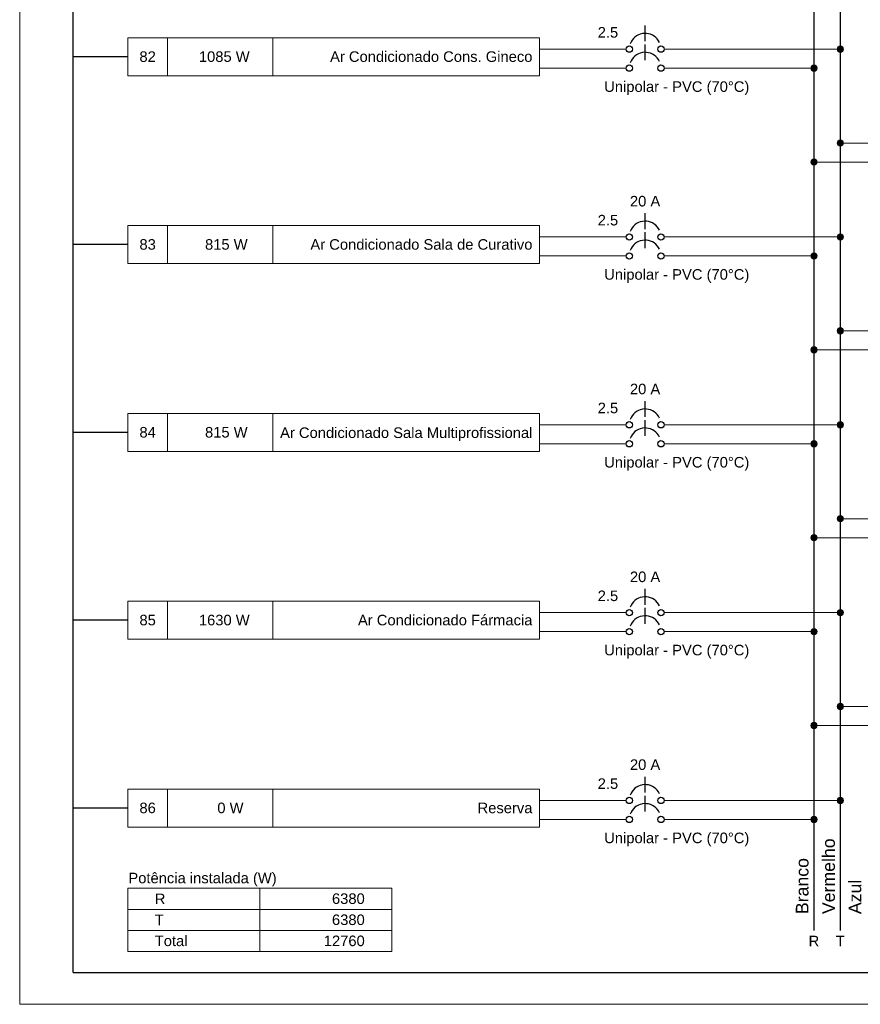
# Model space of a CAD drawing. Extents: x 5066 to 9756, y -2696 to -1109.
# Tile 39 of 208: x 9439 to 9455, y -2650 to -2631. Entities that reach past the tile are written whole.
import ezdxf

# ---------------------------------------------------------------- set-up
doc = ezdxf.new("R2010")
doc.units = 0
doc.header["$MEASUREMENT"] = 0
doc.linetypes.add('NULL', pattern=[0])
doc.layers.add('Carimbo', color=2, linetype='CONTINUOUS')
for name, color, linetype, lineweight in [('DI-Barramento Neutro', 6, 'CONTINUOUS', 30), ('DI-Disjuntor', 3, 'CONTINUOUS', 30), ('DI-Fios', 3, 'CONTINUOUS', 30), ('DI-Linhas do diagrama', 3, 'CONTINUOUS', 20), ('DI-Pontilhado', 3, 'CONTINUOUS', 20), ('DI-Textos do diagrama', 2, 'CONTINUOUS', 20)]:
    doc.layers.add(name, color=color, linetype=linetype, lineweight=lineweight)
doc.styles.add('Arial', font='arial.ttf')

msp = doc.modelspace()

# ---------------------------------------------------------------- hatches: boundary and pattern name
at = {"layer": 'DI-Linhas do diagrama', "linetype": 'Continuous'}
for points in [[(9454.794, -2631.414), (9454.793, -2631.409), (9454.793, -2631.403), (9454.792, -2631.398), (9454.79, -2631.393), (9454.788, -2631.389), (9454.786, -2631.384), (9454.783, -2631.379), (9454.78, -2631.375), (9454.776, -2631.371), (9454.772, -2631.368), (9454.768, -2631.365), (9454.764, -2631.362), (9454.759, -2631.36), (9454.754, -2631.358), (9454.749, -2631.356), (9454.744, -2631.355), (9454.739, -2631.354), (9454.734, -2631.354), (9454.728, -2631.354), (9454.723, -2631.355), (9454.718, -2631.356), (9454.713, -2631.358), (9454.708, -2631.36), (9454.704, -2631.362), (9454.699, -2631.365), (9454.695, -2631.368), (9454.691, -2631.371), (9454.688, -2631.375), (9454.684, -2631.379), (9454.682, -2631.384), (9454.679, -2631.389), (9454.677, -2631.393), (9454.676, -2631.398), (9454.675, -2631.403), (9454.674, -2631.409), (9454.674, -2631.414), (9454.674, -2631.419), (9454.675, -2631.424), (9454.676, -2631.429), (9454.677, -2631.434), (9454.679, -2631.439), (9454.682, -2631.444), (9454.684, -2631.448), (9454.688, -2631.452), (9454.691, -2631.456), (9454.695, -2631.46), (9454.699, -2631.463), (9454.704, -2631.466), (9454.708, -2631.468), (9454.713, -2631.47), (9454.718, -2631.472), (9454.723, -2631.473), (9454.728, -2631.474), (9454.734, -2631.474), (9454.739, -2631.474), (9454.744, -2631.473), (9454.749, -2631.472), (9454.754, -2631.47), (9454.759, -2631.468), (9454.764, -2631.466), (9454.768, -2631.463), (9454.772, -2631.46), (9454.776, -2631.456), (9454.78, -2631.452), (9454.783, -2631.448), (9454.786, -2631.444), (9454.788, -2631.439), (9454.79, -2631.434), (9454.792, -2631.429), (9454.793, -2631.424), (9454.793, -2631.419)], [(9454.294, -2631.774), (9454.293, -2631.769), (9454.293, -2631.763), (9454.292, -2631.758), (9454.29, -2631.753), (9454.288, -2631.749), (9454.286, -2631.744), (9454.283, -2631.739), (9454.28, -2631.735), (9454.276, -2631.731), (9454.272, -2631.728), (9454.268, -2631.725), (9454.264, -2631.722), (9454.259, -2631.72), (9454.254, -2631.718), (9454.249, -2631.716), (9454.244, -2631.715), (9454.239, -2631.714), (9454.234, -2631.714), (9454.228, -2631.714), (9454.223, -2631.715), (9454.218, -2631.716), (9454.213, -2631.718), (9454.208, -2631.72), (9454.204, -2631.722), (9454.199, -2631.725), (9454.195, -2631.728), (9454.191, -2631.731), (9454.188, -2631.735), (9454.184, -2631.739), (9454.182, -2631.744), (9454.179, -2631.749), (9454.177, -2631.753), (9454.176, -2631.758), (9454.175, -2631.763), (9454.174, -2631.769), (9454.174, -2631.774), (9454.174, -2631.779), (9454.175, -2631.784), (9454.176, -2631.789), (9454.177, -2631.794), (9454.179, -2631.799), (9454.182, -2631.804), (9454.184, -2631.808), (9454.188, -2631.812), (9454.191, -2631.816), (9454.195, -2631.82), (9454.199, -2631.823), (9454.204, -2631.826), (9454.208, -2631.828), (9454.213, -2631.83), (9454.218, -2631.832), (9454.223, -2631.833), (9454.228, -2631.834), (9454.234, -2631.834), (9454.239, -2631.834), (9454.244, -2631.833), (9454.249, -2631.832), (9454.254, -2631.83), (9454.259, -2631.828), (9454.264, -2631.826), (9454.268, -2631.823), (9454.272, -2631.82), (9454.276, -2631.816), (9454.28, -2631.812), (9454.283, -2631.808), (9454.286, -2631.804), (9454.288, -2631.799), (9454.29, -2631.794), (9454.292, -2631.789), (9454.293, -2631.784), (9454.293, -2631.779)], [(9454.794, -2633.194), (9454.793, -2633.189), (9454.793, -2633.183), (9454.792, -2633.178), (9454.79, -2633.173), (9454.788, -2633.169), (9454.786, -2633.164), (9454.783, -2633.159), (9454.78, -2633.155), (9454.776, -2633.151), (9454.772, -2633.148), (9454.768, -2633.145), (9454.764, -2633.142), (9454.759, -2633.14), (9454.754, -2633.138), (9454.749, -2633.136), (9454.744, -2633.135), (9454.739, -2633.134), (9454.734, -2633.134), (9454.728, -2633.134), (9454.723, -2633.135), (9454.718, -2633.136), (9454.713, -2633.138), (9454.708, -2633.14), (9454.704, -2633.142), (9454.699, -2633.145), (9454.695, -2633.148), (9454.691, -2633.151), (9454.688, -2633.155), (9454.684, -2633.159), (9454.682, -2633.164), (9454.679, -2633.169), (9454.677, -2633.173), (9454.676, -2633.178), (9454.675, -2633.183), (9454.674, -2633.189), (9454.674, -2633.194), (9454.674, -2633.199), (9454.675, -2633.204), (9454.676, -2633.209), (9454.677, -2633.214), (9454.679, -2633.219), (9454.682, -2633.224), (9454.684, -2633.228), (9454.688, -2633.232), (9454.691, -2633.236), (9454.695, -2633.24), (9454.699, -2633.243), (9454.704, -2633.246), (9454.708, -2633.248), (9454.713, -2633.25), (9454.718, -2633.252), (9454.723, -2633.253), (9454.728, -2633.254), (9454.734, -2633.254), (9454.739, -2633.254), (9454.744, -2633.253), (9454.749, -2633.252), (9454.754, -2633.25), (9454.759, -2633.248), (9454.764, -2633.246), (9454.768, -2633.243), (9454.772, -2633.24), (9454.776, -2633.236), (9454.78, -2633.232), (9454.783, -2633.228), (9454.786, -2633.224), (9454.788, -2633.219), (9454.79, -2633.214), (9454.792, -2633.209), (9454.793, -2633.204), (9454.793, -2633.199)], [(9454.294, -2633.554), (9454.293, -2633.549), (9454.293, -2633.543), (9454.292, -2633.538), (9454.29, -2633.533), (9454.288, -2633.529), (9454.286, -2633.524), (9454.283, -2633.519), (9454.28, -2633.515), (9454.276, -2633.511), (9454.272, -2633.508), (9454.268, -2633.505), (9454.264, -2633.502), (9454.259, -2633.5), (9454.254, -2633.498), (9454.249, -2633.496), (9454.244, -2633.495), (9454.239, -2633.494), (9454.234, -2633.494), (9454.228, -2633.494), (9454.223, -2633.495), (9454.218, -2633.496), (9454.213, -2633.498), (9454.208, -2633.5), (9454.204, -2633.502), (9454.199, -2633.505), (9454.195, -2633.508), (9454.191, -2633.511), (9454.188, -2633.515), (9454.184, -2633.519), (9454.182, -2633.524), (9454.179, -2633.529), (9454.177, -2633.533), (9454.176, -2633.538), (9454.175, -2633.543), (9454.174, -2633.549), (9454.174, -2633.554), (9454.174, -2633.559), (9454.175, -2633.564), (9454.176, -2633.569), (9454.177, -2633.574), (9454.179, -2633.579), (9454.182, -2633.584), (9454.184, -2633.588), (9454.188, -2633.592), (9454.191, -2633.596), (9454.195, -2633.6), (9454.199, -2633.603), (9454.204, -2633.606), (9454.208, -2633.608), (9454.213, -2633.61), (9454.218, -2633.612), (9454.223, -2633.613), (9454.228, -2633.614), (9454.234, -2633.614), (9454.239, -2633.614), (9454.244, -2633.613), (9454.249, -2633.612), (9454.254, -2633.61), (9454.259, -2633.608), (9454.264, -2633.606), (9454.268, -2633.603), (9454.272, -2633.6), (9454.276, -2633.596), (9454.28, -2633.592), (9454.283, -2633.588), (9454.286, -2633.584), (9454.288, -2633.579), (9454.29, -2633.574), (9454.292, -2633.569), (9454.293, -2633.564), (9454.293, -2633.559)], [(9454.794, -2634.974), (9454.793, -2634.969), (9454.793, -2634.963), (9454.792, -2634.958), (9454.79, -2634.953), (9454.788, -2634.949), (9454.786, -2634.944), (9454.783, -2634.939), (9454.78, -2634.935), (9454.776, -2634.931), (9454.772, -2634.928), (9454.768, -2634.925), (9454.764, -2634.922), (9454.759, -2634.92), (9454.754, -2634.918), (9454.749, -2634.916), (9454.744, -2634.915), (9454.739, -2634.914), (9454.734, -2634.914), (9454.728, -2634.914), (9454.723, -2634.915), (9454.718, -2634.916), (9454.713, -2634.918), (9454.708, -2634.92), (9454.704, -2634.922), (9454.699, -2634.925), (9454.695, -2634.928), (9454.691, -2634.931), (9454.688, -2634.935), (9454.684, -2634.939), (9454.682, -2634.944), (9454.679, -2634.949), (9454.677, -2634.953), (9454.676, -2634.958), (9454.675, -2634.963), (9454.674, -2634.969), (9454.674, -2634.974), (9454.674, -2634.979), (9454.675, -2634.984), (9454.676, -2634.989), (9454.677, -2634.994), (9454.679, -2634.999), (9454.682, -2635.004), (9454.684, -2635.008), (9454.688, -2635.012), (9454.691, -2635.016), (9454.695, -2635.02), (9454.699, -2635.023), (9454.704, -2635.026), (9454.708, -2635.028), (9454.713, -2635.03), (9454.718, -2635.032), (9454.723, -2635.033), (9454.728, -2635.034), (9454.734, -2635.034), (9454.739, -2635.034), (9454.744, -2635.033), (9454.749, -2635.032), (9454.754, -2635.03), (9454.759, -2635.028), (9454.764, -2635.026), (9454.768, -2635.023), (9454.772, -2635.02), (9454.776, -2635.016), (9454.78, -2635.012), (9454.783, -2635.008), (9454.786, -2635.004), (9454.788, -2634.999), (9454.79, -2634.994), (9454.792, -2634.989), (9454.793, -2634.984), (9454.793, -2634.979)], [(9454.294, -2635.334), (9454.293, -2635.329), (9454.293, -2635.323), (9454.292, -2635.318), (9454.29, -2635.313), (9454.288, -2635.309), (9454.286, -2635.304), (9454.283, -2635.299), (9454.28, -2635.295), (9454.276, -2635.291), (9454.272, -2635.288), (9454.268, -2635.285), (9454.264, -2635.282), (9454.259, -2635.28), (9454.254, -2635.278), (9454.249, -2635.276), (9454.244, -2635.275), (9454.239, -2635.274), (9454.234, -2635.274), (9454.228, -2635.274), (9454.223, -2635.275), (9454.218, -2635.276), (9454.213, -2635.278), (9454.208, -2635.28), (9454.204, -2635.282), (9454.199, -2635.285), (9454.195, -2635.288), (9454.191, -2635.291), (9454.188, -2635.295), (9454.184, -2635.299), (9454.182, -2635.304), (9454.179, -2635.309), (9454.177, -2635.313), (9454.176, -2635.318), (9454.175, -2635.323), (9454.174, -2635.329), (9454.174, -2635.334), (9454.174, -2635.339), (9454.175, -2635.344), (9454.176, -2635.349), (9454.177, -2635.354), (9454.179, -2635.359), (9454.182, -2635.364), (9454.184, -2635.368), (9454.188, -2635.372), (9454.191, -2635.376), (9454.195, -2635.38), (9454.199, -2635.383), (9454.204, -2635.386), (9454.208, -2635.388), (9454.213, -2635.39), (9454.218, -2635.392), (9454.223, -2635.393), (9454.228, -2635.394), (9454.234, -2635.394), (9454.239, -2635.394), (9454.244, -2635.393), (9454.249, -2635.392), (9454.254, -2635.39), (9454.259, -2635.388), (9454.264, -2635.386), (9454.268, -2635.383), (9454.272, -2635.38), (9454.276, -2635.376), (9454.28, -2635.372), (9454.283, -2635.368), (9454.286, -2635.364), (9454.288, -2635.359), (9454.29, -2635.354), (9454.292, -2635.349), (9454.293, -2635.344), (9454.293, -2635.339)], [(9454.794, -2636.754), (9454.793, -2636.749), (9454.793, -2636.743), (9454.792, -2636.738), (9454.79, -2636.733), (9454.788, -2636.729), (9454.786, -2636.724), (9454.783, -2636.719), (9454.78, -2636.715), (9454.776, -2636.711), (9454.772, -2636.708), (9454.768, -2636.705), (9454.764, -2636.702), (9454.759, -2636.7), (9454.754, -2636.698), (9454.749, -2636.696), (9454.744, -2636.695), (9454.739, -2636.694), (9454.734, -2636.694), (9454.728, -2636.694), (9454.723, -2636.695), (9454.718, -2636.696), (9454.713, -2636.698), (9454.708, -2636.7), (9454.704, -2636.702), (9454.699, -2636.705), (9454.695, -2636.708), (9454.691, -2636.711), (9454.688, -2636.715), (9454.684, -2636.719), (9454.682, -2636.724), (9454.679, -2636.729), (9454.677, -2636.733), (9454.676, -2636.738), (9454.675, -2636.743), (9454.674, -2636.749), (9454.674, -2636.754), (9454.674, -2636.759), (9454.675, -2636.764), (9454.676, -2636.769), (9454.677, -2636.774), (9454.679, -2636.779), (9454.682, -2636.784), (9454.684, -2636.788), (9454.688, -2636.792), (9454.691, -2636.796), (9454.695, -2636.8), (9454.699, -2636.803), (9454.704, -2636.806), (9454.708, -2636.808), (9454.713, -2636.81), (9454.718, -2636.812), (9454.723, -2636.813), (9454.728, -2636.814), (9454.734, -2636.814), (9454.739, -2636.814), (9454.744, -2636.813), (9454.749, -2636.812), (9454.754, -2636.81), (9454.759, -2636.808), (9454.764, -2636.806), (9454.768, -2636.803), (9454.772, -2636.8), (9454.776, -2636.796), (9454.78, -2636.792), (9454.783, -2636.788), (9454.786, -2636.784), (9454.788, -2636.779), (9454.79, -2636.774), (9454.792, -2636.769), (9454.793, -2636.764), (9454.793, -2636.759)], [(9454.294, -2637.114), (9454.293, -2637.109), (9454.293, -2637.103), (9454.292, -2637.098), (9454.29, -2637.093), (9454.288, -2637.089), (9454.286, -2637.084), (9454.283, -2637.079), (9454.28, -2637.075), (9454.276, -2637.071), (9454.272, -2637.068), (9454.268, -2637.065), (9454.264, -2637.062), (9454.259, -2637.06), (9454.254, -2637.058), (9454.249, -2637.056), (9454.244, -2637.055), (9454.239, -2637.054), (9454.234, -2637.054), (9454.228, -2637.054), (9454.223, -2637.055), (9454.218, -2637.056), (9454.213, -2637.058), (9454.208, -2637.06), (9454.204, -2637.062), (9454.199, -2637.065), (9454.195, -2637.068), (9454.191, -2637.071), (9454.188, -2637.075), (9454.184, -2637.079), (9454.182, -2637.084), (9454.179, -2637.089), (9454.177, -2637.093), (9454.176, -2637.098), (9454.175, -2637.103), (9454.174, -2637.109), (9454.174, -2637.114), (9454.174, -2637.119), (9454.175, -2637.124), (9454.176, -2637.129), (9454.177, -2637.134), (9454.179, -2637.139), (9454.182, -2637.144), (9454.184, -2637.148), (9454.188, -2637.152), (9454.191, -2637.156), (9454.195, -2637.16), (9454.199, -2637.163), (9454.204, -2637.166), (9454.208, -2637.168), (9454.213, -2637.17), (9454.218, -2637.172), (9454.223, -2637.173), (9454.228, -2637.174), (9454.234, -2637.174), (9454.239, -2637.174), (9454.244, -2637.173), (9454.249, -2637.172), (9454.254, -2637.17), (9454.259, -2637.168), (9454.264, -2637.166), (9454.268, -2637.163), (9454.272, -2637.16), (9454.276, -2637.156), (9454.28, -2637.152), (9454.283, -2637.148), (9454.286, -2637.144), (9454.288, -2637.139), (9454.29, -2637.134), (9454.292, -2637.129), (9454.293, -2637.124), (9454.293, -2637.119)], [(9454.794, -2638.534), (9454.793, -2638.529), (9454.793, -2638.523), (9454.792, -2638.518), (9454.79, -2638.513), (9454.788, -2638.509), (9454.786, -2638.504), (9454.783, -2638.499), (9454.78, -2638.495), (9454.776, -2638.491), (9454.772, -2638.488), (9454.768, -2638.485), (9454.764, -2638.482), (9454.759, -2638.48), (9454.754, -2638.478), (9454.749, -2638.476), (9454.744, -2638.475), (9454.739, -2638.474), (9454.734, -2638.474), (9454.728, -2638.474), (9454.723, -2638.475), (9454.718, -2638.476), (9454.713, -2638.478), (9454.708, -2638.48), (9454.704, -2638.482), (9454.699, -2638.485), (9454.695, -2638.488), (9454.691, -2638.491), (9454.688, -2638.495), (9454.684, -2638.499), (9454.682, -2638.504), (9454.679, -2638.509), (9454.677, -2638.513), (9454.676, -2638.518), (9454.675, -2638.523), (9454.674, -2638.529), (9454.674, -2638.534), (9454.674, -2638.539), (9454.675, -2638.544), (9454.676, -2638.549), (9454.677, -2638.554), (9454.679, -2638.559), (9454.682, -2638.564), (9454.684, -2638.568), (9454.688, -2638.572), (9454.691, -2638.576), (9454.695, -2638.58), (9454.699, -2638.583), (9454.704, -2638.586), (9454.708, -2638.588), (9454.713, -2638.59), (9454.718, -2638.592), (9454.723, -2638.593), (9454.728, -2638.594), (9454.734, -2638.594), (9454.739, -2638.594), (9454.744, -2638.593), (9454.749, -2638.592), (9454.754, -2638.59), (9454.759, -2638.588), (9454.764, -2638.586), (9454.768, -2638.583), (9454.772, -2638.58), (9454.776, -2638.576), (9454.78, -2638.572), (9454.783, -2638.568), (9454.786, -2638.564), (9454.788, -2638.559), (9454.79, -2638.554), (9454.792, -2638.549), (9454.793, -2638.544), (9454.793, -2638.539)], [(9454.294, -2638.894), (9454.293, -2638.889), (9454.293, -2638.883), (9454.292, -2638.878), (9454.29, -2638.873), (9454.288, -2638.869), (9454.286, -2638.864), (9454.283, -2638.859), (9454.28, -2638.855), (9454.276, -2638.851), (9454.272, -2638.848), (9454.268, -2638.845), (9454.264, -2638.842), (9454.259, -2638.84), (9454.254, -2638.838), (9454.249, -2638.836), (9454.244, -2638.835), (9454.239, -2638.834), (9454.234, -2638.834), (9454.228, -2638.834), (9454.223, -2638.835), (9454.218, -2638.836), (9454.213, -2638.838), (9454.208, -2638.84), (9454.204, -2638.842), (9454.199, -2638.845), (9454.195, -2638.848), (9454.191, -2638.851), (9454.188, -2638.855), (9454.184, -2638.859), (9454.182, -2638.864), (9454.179, -2638.869), (9454.177, -2638.873), (9454.176, -2638.878), (9454.175, -2638.883), (9454.174, -2638.889), (9454.174, -2638.894), (9454.174, -2638.899), (9454.175, -2638.904), (9454.176, -2638.909), (9454.177, -2638.914), (9454.179, -2638.919), (9454.182, -2638.924), (9454.184, -2638.928), (9454.188, -2638.932), (9454.191, -2638.936), (9454.195, -2638.94), (9454.199, -2638.943), (9454.204, -2638.946), (9454.208, -2638.948), (9454.213, -2638.95), (9454.218, -2638.952), (9454.223, -2638.953), (9454.228, -2638.954), (9454.234, -2638.954), (9454.239, -2638.954), (9454.244, -2638.953), (9454.249, -2638.952), (9454.254, -2638.95), (9454.259, -2638.948), (9454.264, -2638.946), (9454.268, -2638.943), (9454.272, -2638.94), (9454.276, -2638.936), (9454.28, -2638.932), (9454.283, -2638.928), (9454.286, -2638.924), (9454.288, -2638.919), (9454.29, -2638.914), (9454.292, -2638.909), (9454.293, -2638.904), (9454.293, -2638.899)], [(9454.794, -2640.314), (9454.793, -2640.309), (9454.793, -2640.303), (9454.792, -2640.298), (9454.79, -2640.293), (9454.788, -2640.289), (9454.786, -2640.284), (9454.783, -2640.279), (9454.78, -2640.275), (9454.776, -2640.271), (9454.772, -2640.268), (9454.768, -2640.265), (9454.764, -2640.262), (9454.759, -2640.26), (9454.754, -2640.258), (9454.749, -2640.256), (9454.744, -2640.255), (9454.739, -2640.254), (9454.734, -2640.254), (9454.728, -2640.254), (9454.723, -2640.255), (9454.718, -2640.256), (9454.713, -2640.258), (9454.708, -2640.26), (9454.704, -2640.262), (9454.699, -2640.265), (9454.695, -2640.268), (9454.691, -2640.271), (9454.688, -2640.275), (9454.684, -2640.279), (9454.682, -2640.284), (9454.679, -2640.289), (9454.677, -2640.293), (9454.676, -2640.298), (9454.675, -2640.303), (9454.674, -2640.309), (9454.674, -2640.314), (9454.674, -2640.319), (9454.675, -2640.324), (9454.676, -2640.329), (9454.677, -2640.334), (9454.679, -2640.339), (9454.682, -2640.344), (9454.684, -2640.348), (9454.688, -2640.352), (9454.691, -2640.356), (9454.695, -2640.36), (9454.699, -2640.363), (9454.704, -2640.366), (9454.708, -2640.368), (9454.713, -2640.37), (9454.718, -2640.372), (9454.723, -2640.373), (9454.728, -2640.374), (9454.734, -2640.374), (9454.739, -2640.374), (9454.744, -2640.373), (9454.749, -2640.372), (9454.754, -2640.37), (9454.759, -2640.368), (9454.764, -2640.366), (9454.768, -2640.363), (9454.772, -2640.36), (9454.776, -2640.356), (9454.78, -2640.352), (9454.783, -2640.348), (9454.786, -2640.344), (9454.788, -2640.339), (9454.79, -2640.334), (9454.792, -2640.329), (9454.793, -2640.324), (9454.793, -2640.319)], [(9454.294, -2640.674), (9454.293, -2640.669), (9454.293, -2640.663), (9454.292, -2640.658), (9454.29, -2640.653), (9454.288, -2640.649), (9454.286, -2640.644), (9454.283, -2640.639), (9454.28, -2640.635), (9454.276, -2640.631), (9454.272, -2640.628), (9454.268, -2640.625), (9454.264, -2640.622), (9454.259, -2640.62), (9454.254, -2640.618), (9454.249, -2640.616), (9454.244, -2640.615), (9454.239, -2640.614), (9454.234, -2640.614), (9454.228, -2640.614), (9454.223, -2640.615), (9454.218, -2640.616), (9454.213, -2640.618), (9454.208, -2640.62), (9454.204, -2640.622), (9454.199, -2640.625), (9454.195, -2640.628), (9454.191, -2640.631), (9454.188, -2640.635), (9454.184, -2640.639), (9454.182, -2640.644), (9454.179, -2640.649), (9454.177, -2640.653), (9454.176, -2640.658), (9454.175, -2640.663), (9454.174, -2640.669), (9454.174, -2640.674), (9454.174, -2640.679), (9454.175, -2640.684), (9454.176, -2640.689), (9454.177, -2640.694), (9454.179, -2640.699), (9454.182, -2640.704), (9454.184, -2640.708), (9454.188, -2640.712), (9454.191, -2640.716), (9454.195, -2640.72), (9454.199, -2640.723), (9454.204, -2640.726), (9454.208, -2640.728), (9454.213, -2640.73), (9454.218, -2640.732), (9454.223, -2640.733), (9454.228, -2640.734), (9454.234, -2640.734), (9454.239, -2640.734), (9454.244, -2640.733), (9454.249, -2640.732), (9454.254, -2640.73), (9454.259, -2640.728), (9454.264, -2640.726), (9454.268, -2640.723), (9454.272, -2640.72), (9454.276, -2640.716), (9454.28, -2640.712), (9454.283, -2640.708), (9454.286, -2640.704), (9454.288, -2640.699), (9454.29, -2640.694), (9454.292, -2640.689), (9454.293, -2640.684), (9454.293, -2640.679)], [(9454.794, -2642.094), (9454.793, -2642.089), (9454.793, -2642.083), (9454.792, -2642.078), (9454.79, -2642.073), (9454.788, -2642.069), (9454.786, -2642.064), (9454.783, -2642.059), (9454.78, -2642.055), (9454.776, -2642.051), (9454.772, -2642.048), (9454.768, -2642.045), (9454.764, -2642.042), (9454.759, -2642.04), (9454.754, -2642.038), (9454.749, -2642.036), (9454.744, -2642.035), (9454.739, -2642.034), (9454.734, -2642.034), (9454.728, -2642.034), (9454.723, -2642.035), (9454.718, -2642.036), (9454.713, -2642.038), (9454.708, -2642.04), (9454.704, -2642.042), (9454.699, -2642.045), (9454.695, -2642.048), (9454.691, -2642.051), (9454.688, -2642.055), (9454.684, -2642.059), (9454.682, -2642.064), (9454.679, -2642.069), (9454.677, -2642.073), (9454.676, -2642.078), (9454.675, -2642.083), (9454.674, -2642.089), (9454.674, -2642.094), (9454.674, -2642.099), (9454.675, -2642.104), (9454.676, -2642.109), (9454.677, -2642.114), (9454.679, -2642.119), (9454.682, -2642.124), (9454.684, -2642.128), (9454.688, -2642.132), (9454.691, -2642.136), (9454.695, -2642.14), (9454.699, -2642.143), (9454.704, -2642.146), (9454.708, -2642.148), (9454.713, -2642.15), (9454.718, -2642.152), (9454.723, -2642.153), (9454.728, -2642.154), (9454.734, -2642.154), (9454.739, -2642.154), (9454.744, -2642.153), (9454.749, -2642.152), (9454.754, -2642.15), (9454.759, -2642.148), (9454.764, -2642.146), (9454.768, -2642.143), (9454.772, -2642.14), (9454.776, -2642.136), (9454.78, -2642.132), (9454.783, -2642.128), (9454.786, -2642.124), (9454.788, -2642.119), (9454.79, -2642.114), (9454.792, -2642.109), (9454.793, -2642.104), (9454.793, -2642.099)], [(9454.294, -2642.454), (9454.293, -2642.449), (9454.293, -2642.443), (9454.292, -2642.438), (9454.29, -2642.433), (9454.288, -2642.429), (9454.286, -2642.424), (9454.283, -2642.419), (9454.28, -2642.415), (9454.276, -2642.411), (9454.272, -2642.408), (9454.268, -2642.405), (9454.264, -2642.402), (9454.259, -2642.4), (9454.254, -2642.398), (9454.249, -2642.396), (9454.244, -2642.395), (9454.239, -2642.394), (9454.234, -2642.394), (9454.228, -2642.394), (9454.223, -2642.395), (9454.218, -2642.396), (9454.213, -2642.398), (9454.208, -2642.4), (9454.204, -2642.402), (9454.199, -2642.405), (9454.195, -2642.408), (9454.191, -2642.411), (9454.188, -2642.415), (9454.184, -2642.419), (9454.182, -2642.424), (9454.179, -2642.429), (9454.177, -2642.433), (9454.176, -2642.438), (9454.175, -2642.443), (9454.174, -2642.449), (9454.174, -2642.454), (9454.174, -2642.459), (9454.175, -2642.464), (9454.176, -2642.469), (9454.177, -2642.474), (9454.179, -2642.479), (9454.182, -2642.484), (9454.184, -2642.488), (9454.188, -2642.492), (9454.191, -2642.496), (9454.195, -2642.5), (9454.199, -2642.503), (9454.204, -2642.506), (9454.208, -2642.508), (9454.213, -2642.51), (9454.218, -2642.512), (9454.223, -2642.513), (9454.228, -2642.514), (9454.234, -2642.514), (9454.239, -2642.514), (9454.244, -2642.513), (9454.249, -2642.512), (9454.254, -2642.51), (9454.259, -2642.508), (9454.264, -2642.506), (9454.268, -2642.503), (9454.272, -2642.5), (9454.276, -2642.496), (9454.28, -2642.492), (9454.283, -2642.488), (9454.286, -2642.484), (9454.288, -2642.479), (9454.29, -2642.474), (9454.292, -2642.469), (9454.293, -2642.464), (9454.293, -2642.459)], [(9454.794, -2643.874), (9454.793, -2643.869), (9454.793, -2643.863), (9454.792, -2643.858), (9454.79, -2643.853), (9454.788, -2643.849), (9454.786, -2643.844), (9454.783, -2643.839), (9454.78, -2643.835), (9454.776, -2643.831), (9454.772, -2643.828), (9454.768, -2643.825), (9454.764, -2643.822), (9454.759, -2643.82), (9454.754, -2643.818), (9454.749, -2643.816), (9454.744, -2643.815), (9454.739, -2643.814), (9454.734, -2643.814), (9454.728, -2643.814), (9454.723, -2643.815), (9454.718, -2643.816), (9454.713, -2643.818), (9454.708, -2643.82), (9454.704, -2643.822), (9454.699, -2643.825), (9454.695, -2643.828), (9454.691, -2643.831), (9454.688, -2643.835), (9454.684, -2643.839), (9454.682, -2643.844), (9454.679, -2643.849), (9454.677, -2643.853), (9454.676, -2643.858), (9454.675, -2643.863), (9454.674, -2643.869), (9454.674, -2643.874), (9454.674, -2643.879), (9454.675, -2643.884), (9454.676, -2643.889), (9454.677, -2643.894), (9454.679, -2643.899), (9454.682, -2643.904), (9454.684, -2643.908), (9454.688, -2643.912), (9454.691, -2643.916), (9454.695, -2643.92), (9454.699, -2643.923), (9454.704, -2643.926), (9454.708, -2643.928), (9454.713, -2643.93), (9454.718, -2643.932), (9454.723, -2643.933), (9454.728, -2643.934), (9454.734, -2643.934), (9454.739, -2643.934), (9454.744, -2643.933), (9454.749, -2643.932), (9454.754, -2643.93), (9454.759, -2643.928), (9454.764, -2643.926), (9454.768, -2643.923), (9454.772, -2643.92), (9454.776, -2643.916), (9454.78, -2643.912), (9454.783, -2643.908), (9454.786, -2643.904), (9454.788, -2643.899), (9454.79, -2643.894), (9454.792, -2643.889), (9454.793, -2643.884), (9454.793, -2643.879)], [(9454.294, -2644.234), (9454.293, -2644.229), (9454.293, -2644.223), (9454.292, -2644.218), (9454.29, -2644.213), (9454.288, -2644.209), (9454.286, -2644.204), (9454.283, -2644.199), (9454.28, -2644.195), (9454.276, -2644.191), (9454.272, -2644.188), (9454.268, -2644.185), (9454.264, -2644.182), (9454.259, -2644.18), (9454.254, -2644.178), (9454.249, -2644.176), (9454.244, -2644.175), (9454.239, -2644.174), (9454.234, -2644.174), (9454.228, -2644.174), (9454.223, -2644.175), (9454.218, -2644.176), (9454.213, -2644.178), (9454.208, -2644.18), (9454.204, -2644.182), (9454.199, -2644.185), (9454.195, -2644.188), (9454.191, -2644.191), (9454.188, -2644.195), (9454.184, -2644.199), (9454.182, -2644.204), (9454.179, -2644.209), (9454.177, -2644.213), (9454.176, -2644.218), (9454.175, -2644.223), (9454.174, -2644.229), (9454.174, -2644.234), (9454.174, -2644.239), (9454.175, -2644.244), (9454.176, -2644.249), (9454.177, -2644.254), (9454.179, -2644.259), (9454.182, -2644.264), (9454.184, -2644.268), (9454.188, -2644.272), (9454.191, -2644.276), (9454.195, -2644.28), (9454.199, -2644.283), (9454.204, -2644.286), (9454.208, -2644.288), (9454.213, -2644.29), (9454.218, -2644.292), (9454.223, -2644.293), (9454.228, -2644.294), (9454.234, -2644.294), (9454.239, -2644.294), (9454.244, -2644.293), (9454.249, -2644.292), (9454.254, -2644.29), (9454.259, -2644.288), (9454.264, -2644.286), (9454.268, -2644.283), (9454.272, -2644.28), (9454.276, -2644.276), (9454.28, -2644.272), (9454.283, -2644.268), (9454.286, -2644.264), (9454.288, -2644.259), (9454.29, -2644.254), (9454.292, -2644.249), (9454.293, -2644.244), (9454.293, -2644.239)], [(9454.794, -2645.654), (9454.793, -2645.649), (9454.793, -2645.643), (9454.792, -2645.638), (9454.79, -2645.633), (9454.788, -2645.629), (9454.786, -2645.624), (9454.783, -2645.619), (9454.78, -2645.615), (9454.776, -2645.611), (9454.772, -2645.608), (9454.768, -2645.605), (9454.764, -2645.602), (9454.759, -2645.6), (9454.754, -2645.598), (9454.749, -2645.596), (9454.744, -2645.595), (9454.739, -2645.594), (9454.734, -2645.594), (9454.728, -2645.594), (9454.723, -2645.595), (9454.718, -2645.596), (9454.713, -2645.598), (9454.708, -2645.6), (9454.704, -2645.602), (9454.699, -2645.605), (9454.695, -2645.608), (9454.691, -2645.611), (9454.688, -2645.615), (9454.684, -2645.619), (9454.682, -2645.624), (9454.679, -2645.629), (9454.677, -2645.633), (9454.676, -2645.638), (9454.675, -2645.643), (9454.674, -2645.649), (9454.674, -2645.654), (9454.674, -2645.659), (9454.675, -2645.664), (9454.676, -2645.669), (9454.677, -2645.674), (9454.679, -2645.679), (9454.682, -2645.684), (9454.684, -2645.688), (9454.688, -2645.692), (9454.691, -2645.696), (9454.695, -2645.7), (9454.699, -2645.703), (9454.704, -2645.706), (9454.708, -2645.708), (9454.713, -2645.71), (9454.718, -2645.712), (9454.723, -2645.713), (9454.728, -2645.714), (9454.734, -2645.714), (9454.739, -2645.714), (9454.744, -2645.713), (9454.749, -2645.712), (9454.754, -2645.71), (9454.759, -2645.708), (9454.764, -2645.706), (9454.768, -2645.703), (9454.772, -2645.7), (9454.776, -2645.696), (9454.78, -2645.692), (9454.783, -2645.688), (9454.786, -2645.684), (9454.788, -2645.679), (9454.79, -2645.674), (9454.792, -2645.669), (9454.793, -2645.664), (9454.793, -2645.659)], [(9454.294, -2646.014), (9454.293, -2646.009), (9454.293, -2646.003), (9454.292, -2645.998), (9454.29, -2645.993), (9454.288, -2645.989), (9454.286, -2645.984), (9454.283, -2645.979), (9454.28, -2645.975), (9454.276, -2645.971), (9454.272, -2645.968), (9454.268, -2645.965), (9454.264, -2645.962), (9454.259, -2645.96), (9454.254, -2645.958), (9454.249, -2645.956), (9454.244, -2645.955), (9454.239, -2645.954), (9454.234, -2645.954), (9454.228, -2645.954), (9454.223, -2645.955), (9454.218, -2645.956), (9454.213, -2645.958), (9454.208, -2645.96), (9454.204, -2645.962), (9454.199, -2645.965), (9454.195, -2645.968), (9454.191, -2645.971), (9454.188, -2645.975), (9454.184, -2645.979), (9454.182, -2645.984), (9454.179, -2645.989), (9454.177, -2645.993), (9454.176, -2645.998), (9454.175, -2646.003), (9454.174, -2646.009), (9454.174, -2646.014), (9454.174, -2646.019), (9454.175, -2646.024), (9454.176, -2646.029), (9454.177, -2646.034), (9454.179, -2646.039), (9454.182, -2646.044), (9454.184, -2646.048), (9454.188, -2646.052), (9454.191, -2646.056), (9454.195, -2646.06), (9454.199, -2646.063), (9454.204, -2646.066), (9454.208, -2646.068), (9454.213, -2646.07), (9454.218, -2646.072), (9454.223, -2646.073), (9454.228, -2646.074), (9454.234, -2646.074), (9454.239, -2646.074), (9454.244, -2646.073), (9454.249, -2646.072), (9454.254, -2646.07), (9454.259, -2646.068), (9454.264, -2646.066), (9454.268, -2646.063), (9454.272, -2646.06), (9454.276, -2646.056), (9454.28, -2646.052), (9454.283, -2646.048), (9454.286, -2646.044), (9454.288, -2646.039), (9454.29, -2646.034), (9454.292, -2646.029), (9454.293, -2646.024), (9454.293, -2646.019)]]:
    msp.add_hatch(color=7, dxfattribs=at).paths.add_polyline_path(points)

# ---------------------------------------------------------------- linework, layer by layer
at = {"layer": 'Carimbo', "color": 252, "true_color": 0x939598}
msp.add_line((9454.234, -2619.558), (9454.234, -2648.118), dxfattribs=at)
at = {"layer": 'Carimbo', "color": 242, "true_color": 0xcd2027}
msp.add_line((9454.734, -2619.558), (9454.734, -2648.118), dxfattribs=at)
at = {"layer": 'DI-Disjuntor'}
for p, q in [((9451.034, -2631.264), (9451.034, -2630.964)), ((9451.034, -2631.624), (9451.034, -2631.324)), ((9451.034, -2634.824), (9451.034, -2634.524)), ((9451.034, -2635.184), (9451.034, -2634.884)), ((9451.034, -2638.384), (9451.034, -2638.084)), ((9451.034, -2638.744), (9451.034, -2638.444)), ((9451.034, -2641.944), (9451.034, -2641.644)), ((9451.034, -2642.304), (9451.034, -2642.004)), ((9451.034, -2645.504), (9451.034, -2645.204)), ((9451.034, -2645.864), (9451.034, -2645.564))]:
    msp.add_line(p, q, dxfattribs=at)
for points in [[(9451.305, -2631.287), (9451.287, -2631.253), (9451.263, -2631.221), (9451.236, -2631.193), (9451.206, -2631.168), (9451.172, -2631.148), (9451.136, -2631.132), (9451.099, -2631.121), (9451.06, -2631.115), (9451.021, -2631.114), (9450.982, -2631.118), (9450.943, -2631.128), (9450.907, -2631.142), (9450.872, -2631.161), (9450.841, -2631.184), (9450.812, -2631.211), (9450.788, -2631.242), (9450.768, -2631.275), (9450.752, -2631.311)], [(9451.305, -2631.647), (9451.287, -2631.613), (9451.263, -2631.581), (9451.236, -2631.553), (9451.206, -2631.528), (9451.172, -2631.508), (9451.136, -2631.492), (9451.099, -2631.481), (9451.06, -2631.475), (9451.021, -2631.474), (9450.982, -2631.478), (9450.943, -2631.488), (9450.907, -2631.502), (9450.872, -2631.521), (9450.841, -2631.544), (9450.812, -2631.571), (9450.788, -2631.602), (9450.768, -2631.635), (9450.752, -2631.671)], [(9451.305, -2634.847), (9451.287, -2634.813), (9451.263, -2634.781), (9451.236, -2634.753), (9451.206, -2634.728), (9451.172, -2634.708), (9451.136, -2634.692), (9451.099, -2634.681), (9451.06, -2634.675), (9451.021, -2634.674), (9450.982, -2634.678), (9450.943, -2634.688), (9450.907, -2634.702), (9450.872, -2634.721), (9450.841, -2634.744), (9450.812, -2634.771), (9450.788, -2634.802), (9450.768, -2634.835), (9450.752, -2634.871)], [(9451.305, -2635.207), (9451.287, -2635.173), (9451.263, -2635.141), (9451.236, -2635.113), (9451.206, -2635.088), (9451.172, -2635.068), (9451.136, -2635.052), (9451.099, -2635.041), (9451.06, -2635.035), (9451.021, -2635.034), (9450.982, -2635.038), (9450.943, -2635.048), (9450.907, -2635.062), (9450.872, -2635.081), (9450.841, -2635.104), (9450.812, -2635.131), (9450.788, -2635.162), (9450.768, -2635.195), (9450.752, -2635.231)], [(9451.305, -2638.407), (9451.287, -2638.373), (9451.263, -2638.341), (9451.236, -2638.313), (9451.206, -2638.288), (9451.172, -2638.268), (9451.136, -2638.252), (9451.099, -2638.241), (9451.06, -2638.235), (9451.021, -2638.234), (9450.982, -2638.238), (9450.943, -2638.248), (9450.907, -2638.262), (9450.872, -2638.281), (9450.841, -2638.304), (9450.812, -2638.331), (9450.788, -2638.362), (9450.768, -2638.395), (9450.752, -2638.431)], [(9451.305, -2638.767), (9451.287, -2638.733), (9451.263, -2638.701), (9451.236, -2638.673), (9451.206, -2638.648), (9451.172, -2638.628), (9451.136, -2638.612), (9451.099, -2638.601), (9451.06, -2638.595), (9451.021, -2638.594), (9450.982, -2638.598), (9450.943, -2638.608), (9450.907, -2638.622), (9450.872, -2638.641), (9450.841, -2638.664), (9450.812, -2638.691), (9450.788, -2638.722), (9450.768, -2638.755), (9450.752, -2638.791)], [(9451.305, -2641.967), (9451.287, -2641.933), (9451.263, -2641.901), (9451.236, -2641.873), (9451.206, -2641.848), (9451.172, -2641.828), (9451.136, -2641.812), (9451.099, -2641.801), (9451.06, -2641.795), (9451.021, -2641.794), (9450.982, -2641.798), (9450.943, -2641.808), (9450.907, -2641.822), (9450.872, -2641.841), (9450.841, -2641.864), (9450.812, -2641.891), (9450.788, -2641.922), (9450.768, -2641.955), (9450.752, -2641.991)], [(9451.305, -2642.327), (9451.287, -2642.293), (9451.263, -2642.261), (9451.236, -2642.233), (9451.206, -2642.208), (9451.172, -2642.188), (9451.136, -2642.172), (9451.099, -2642.161), (9451.06, -2642.155), (9451.021, -2642.154), (9450.982, -2642.158), (9450.943, -2642.168), (9450.907, -2642.182), (9450.872, -2642.201), (9450.841, -2642.224), (9450.812, -2642.251), (9450.788, -2642.282), (9450.768, -2642.315), (9450.752, -2642.351)], [(9451.305, -2645.527), (9451.287, -2645.493), (9451.263, -2645.461), (9451.236, -2645.433), (9451.206, -2645.408), (9451.172, -2645.388), (9451.136, -2645.372), (9451.099, -2645.361), (9451.06, -2645.355), (9451.021, -2645.354), (9450.982, -2645.358), (9450.943, -2645.368), (9450.907, -2645.382), (9450.872, -2645.401), (9450.841, -2645.424), (9450.812, -2645.451), (9450.788, -2645.482), (9450.768, -2645.515), (9450.752, -2645.551)], [(9451.305, -2645.887), (9451.287, -2645.853), (9451.263, -2645.821), (9451.236, -2645.793), (9451.206, -2645.768), (9451.172, -2645.748), (9451.136, -2645.732), (9451.099, -2645.721), (9451.06, -2645.715), (9451.021, -2645.714), (9450.982, -2645.718), (9450.943, -2645.728), (9450.907, -2645.742), (9450.872, -2645.761), (9450.841, -2645.784), (9450.812, -2645.811), (9450.788, -2645.842), (9450.768, -2645.875), (9450.752, -2645.911)]]:
    msp.add_lwpolyline(points, dxfattribs=at)
for centre in [(9450.734, -2631.414), (9451.334, -2631.414), (9450.734, -2631.774), (9451.334, -2631.774), (9450.734, -2634.974), (9451.334, -2634.974), (9450.734, -2635.334), (9451.334, -2635.334), (9450.734, -2638.534), (9451.334, -2638.534), (9450.734, -2638.894), (9451.334, -2638.894), (9450.734, -2642.094), (9451.334, -2642.094), (9450.734, -2642.454), (9451.334, -2642.454), (9450.734, -2645.654), (9451.334, -2645.654), (9450.734, -2646.014), (9451.334, -2646.014)]:
    msp.add_circle(centre, 0.06, dxfattribs=at)
at = {"layer": 'DI-Fios'}
for p, q in [((9440.194, -2648.918), (9440.194, -2622.398)), ((9441.231, -2631.558), (9440.194, -2631.558)), ((9441.231, -2635.118), (9440.194, -2635.118)), ((9441.231, -2638.678), (9440.194, -2638.678)), ((9441.231, -2642.238), (9440.194, -2642.238)), ((9441.231, -2645.798), (9440.194, -2645.798)), ((9440.194, -2648.918), (9460.934, -2648.918))]:
    msp.add_line(p, q, dxfattribs=at)
at = {"layer": 'DI-Linhas do diagrama'}
for p, q in [((9449.034, -2631.198), (9441.231, -2631.198)), ((9441.231, -2631.198), (9441.231, -2631.918)), ((9441.981, -2631.918), (9441.981, -2631.198)), ((9443.981, -2631.918), (9443.981, -2631.198)), ((9449.034, -2631.918), (9449.034, -2631.198)), ((9449.034, -2631.414), (9450.674, -2631.414)), ((9454.734, -2631.414), (9451.394, -2631.414)), ((9449.034, -2631.774), (9450.674, -2631.774)), ((9454.234, -2631.774), (9451.394, -2631.774)), ((9441.231, -2631.918), (9449.034, -2631.918)), ((9454.734, -2633.194), (9458.574, -2633.194)), ((9454.234, -2633.554), (9458.574, -2633.554)), ((9449.034, -2634.758), (9441.231, -2634.758)), ((9441.231, -2634.758), (9441.231, -2635.478)), ((9441.981, -2635.478), (9441.981, -2634.758)), ((9443.981, -2635.478), (9443.981, -2634.758)), ((9449.034, -2635.478), (9449.034, -2634.758)), ((9449.034, -2634.974), (9450.674, -2634.974)), ((9454.734, -2634.974), (9451.394, -2634.974)), ((9441.231, -2635.478), (9449.034, -2635.478)), ((9449.034, -2635.334), (9450.674, -2635.334)), ((9454.234, -2635.334), (9451.394, -2635.334)), ((9454.734, -2636.754), (9458.574, -2636.754)), ((9454.234, -2637.114), (9458.574, -2637.114)), ((9449.034, -2638.318), (9441.231, -2638.318)), ((9441.231, -2638.318), (9441.231, -2639.038)), ((9441.981, -2639.038), (9441.981, -2638.318)), ((9443.981, -2639.038), (9443.981, -2638.318)), ((9449.034, -2639.038), (9449.034, -2638.318)), ((9449.034, -2638.534), (9450.674, -2638.534)), ((9454.734, -2638.534), (9451.394, -2638.534)), ((9441.231, -2639.038), (9449.034, -2639.038)), ((9449.034, -2638.894), (9450.674, -2638.894)), ((9454.234, -2638.894), (9451.394, -2638.894)), ((9454.734, -2640.314), (9458.574, -2640.314)), ((9454.234, -2640.674), (9458.574, -2640.674)), ((9449.034, -2641.878), (9441.231, -2641.878)), ((9441.231, -2641.878), (9441.231, -2642.598)), ((9441.981, -2642.598), (9441.981, -2641.878)), ((9443.981, -2642.598), (9443.981, -2641.878)), ((9449.034, -2642.598), (9449.034, -2641.878)), ((9449.034, -2642.094), (9450.674, -2642.094)), ((9454.734, -2642.094), (9451.394, -2642.094)), ((9441.231, -2642.598), (9449.034, -2642.598)), ((9449.034, -2642.454), (9450.674, -2642.454)), ((9454.234, -2642.454), (9451.394, -2642.454)), ((9454.734, -2643.874), (9458.574, -2643.874)), ((9454.234, -2644.234), (9458.574, -2644.234)), ((9449.034, -2645.438), (9441.231, -2645.438)), ((9441.231, -2645.438), (9441.231, -2646.158)), ((9441.981, -2646.158), (9441.981, -2645.438)), ((9443.981, -2646.158), (9443.981, -2645.438)), ((9449.034, -2646.158), (9449.034, -2645.438)), ((9449.034, -2645.654), (9450.674, -2645.654)), ((9454.734, -2645.654), (9451.394, -2645.654)), ((9449.034, -2646.014), (9450.674, -2646.014)), ((9454.234, -2646.014), (9451.394, -2646.014)), ((9441.231, -2646.158), (9449.034, -2646.158)), ((9441.231, -2647.318), (9446.231, -2647.318)), ((9441.231, -2647.718), (9441.231, -2647.318)), ((9443.731, -2647.318), (9443.731, -2647.718)), ((9446.231, -2647.318), (9446.231, -2647.718)), ((9446.231, -2647.718), (9441.231, -2647.718)), ((9441.231, -2647.718), (9446.231, -2647.718)), ((9441.231, -2648.118), (9441.231, -2647.718)), ((9443.731, -2647.718), (9443.731, -2648.118)), ((9446.231, -2647.718), (9446.231, -2648.118)), ((9446.231, -2648.118), (9441.231, -2648.118)), ((9441.231, -2648.118), (9446.231, -2648.118)), ((9441.231, -2648.518), (9441.231, -2648.118)), ((9443.731, -2648.118), (9443.731, -2648.518)), ((9446.231, -2648.118), (9446.231, -2648.518)), ((9446.231, -2648.518), (9441.231, -2648.518))]:
    msp.add_line(p, q, dxfattribs=at)
for centre in [(9454.734, -2631.414), (9454.734, -2631.414), (9454.234, -2631.774), (9454.234, -2631.774), (9454.734, -2633.194), (9454.734, -2633.194), (9454.234, -2633.554), (9454.234, -2633.554), (9454.734, -2634.974), (9454.734, -2634.974), (9454.234, -2635.334), (9454.234, -2635.334), (9454.734, -2636.754), (9454.734, -2636.754), (9454.234, -2637.114), (9454.234, -2637.114), (9454.734, -2638.534), (9454.734, -2638.534), (9454.234, -2638.894), (9454.234, -2638.894), (9454.734, -2640.314), (9454.734, -2640.314), (9454.234, -2640.674), (9454.234, -2640.674), (9454.734, -2642.094), (9454.734, -2642.094), (9454.234, -2642.454), (9454.234, -2642.454), (9454.734, -2643.874), (9454.734, -2643.874), (9454.234, -2644.234), (9454.234, -2644.234), (9454.734, -2645.654), (9454.734, -2645.654), (9454.234, -2646.014), (9454.234, -2646.014)]:
    msp.add_circle(centre, 0.06, dxfattribs=at)
at = {"layer": 'DI-Pontilhado'}
for p, q in [((9439.181, -2616.698), (9439.181, -2649.518)), ((9439.181, -2649.518), (9470.951, -2649.518))]:
    msp.add_line(p, q, dxfattribs=at)

# ---------------------------------------------------------------- texts
at = {"layer": 'Carimbo', "color": 242, "true_color": 0xcd2027, "insert": (9454.634, -2647.808), "char_height": 0.24, "width": 1.19558, "attachment_point": 7, "rotation": 90.0002, "line_spacing_factor": 0.6, "style": 'Arial'}
msp.add_mtext('Vermelho', dxfattribs=at)
at = {"layer": 'Carimbo', "color": 252, "true_color": 0x939598, "insert": (9454.134, -2647.808), "char_height": 0.24, "width": 0.88521, "attachment_point": 7, "rotation": 90.0002, "line_spacing_factor": 0.6, "style": 'Arial'}
msp.add_mtext('Branco', dxfattribs=at)
at = {"layer": 'Carimbo', "color": 252, "true_color": 0x939598, "insert": (9454.234, -2648.418), "char_height": 0.2, "width": 0.40366, "attachment_point": 8, "line_spacing_factor": 0.6, "style": 'Arial'}
msp.add_mtext('R', dxfattribs=at)
at = {"layer": 'Carimbo', "color": 242, "true_color": 0xcd2027, "insert": (9454.734, -2648.418), "char_height": 0.2, "width": 0.34146, "attachment_point": 8, "line_spacing_factor": 0.6, "style": 'Arial'}
msp.add_mtext('T', dxfattribs=at)
at = {"layer": 'DI-Barramento Neutro', "color": 142, "insert": (9455.134, -2647.808), "char_height": 0.24, "width": 0.5436, "attachment_point": 7, "rotation": 90.0002, "line_spacing_factor": 0.6, "style": 'Arial'}
msp.add_mtext('Azul', dxfattribs=at)
at = {"layer": 'DI-Textos do diagrama', "linetype": 'NULL', "char_height": 0.2, "line_spacing_factor": 0.6, "style": 'Arial'}
for s, insert, width, attachment_point in [('2.5', (9450.524, -2631.198), 0.77652, 9), ('82', (9441.606, -2631.658), 0.62134, 8), ('  1085 W', (9442.981, -2631.658), 2.23567, 8), ('Ar Condicionado Cons. Gineco', (9448.899, -2631.658), 7.67134, 9), ('Unipolar - PVC (70%%dC)', (9451.634, -2632.284), 5.48232, 8), ('20 A', (9451.034, -2634.398), 1.14939, 8), ('2.5', (9450.524, -2634.758), 0.77652, 9), ('83', (9441.606, -2635.218), 0.62134, 8), ('   815 W', (9442.981, -2635.218), 2.08018, 8), ('Ar Condicionado Sala de Curativo', (9448.899, -2635.218), 8.41646, 9), ('Unipolar - PVC (70%%dC)', (9451.634, -2635.844), 5.48232, 8), ('20 A', (9451.034, -2637.958), 1.14939, 8), ('2.5', (9450.524, -2638.318), 0.77652, 9), ('84', (9441.606, -2638.778), 0.62134, 8), ('   815 W', (9442.981, -2638.778), 2.08018, 8), ('Ar Condicionado Sala Multiprofissional', (9448.899, -2638.844), 9.56494, 9), ('Unipolar - PVC (70%%dC)', (9451.634, -2639.404), 5.48232, 8), ('20 A', (9451.034, -2641.518), 1.14939, 8), ('2.5', (9450.524, -2641.878), 0.77652, 9), ('Ar Condicionado Fármacia', (9448.899, -2642.338), 6.61463, 9), ('85', (9441.606, -2642.338), 0.62134, 8), ('  1630 W', (9442.981, -2642.338), 2.23567, 8), ('Unipolar - PVC (70%%dC)', (9451.634, -2642.964), 5.48232, 8), ('20 A', (9451.034, -2645.078), 1.14939, 8), ('2.5', (9450.524, -2645.438), 0.77652, 9), ('86', (9441.606, -2645.898), 0.62134, 8), ('     0 W', (9442.981, -2645.898), 1.76921, 8), ('Reserva', (9448.899, -2645.898), 2.08079, 9), ('Unipolar - PVC (70%%dC)', (9451.634, -2646.524), 5.48232, 8), ('Potência instalada (W)', (9441.241, -2647.284), 5.62043, 7), ('R', (9441.741, -2647.618), 0.40366, 7), ('  6380', (9445.721, -2647.618), 1.55305, 9), ('T', (9441.741, -2648.018), 0.34146, 7), ('  6380', (9445.721, -2648.018), 1.55305, 9), ('Total', (9441.741, -2648.418), 1.24207, 7), (' 12760', (9445.721, -2648.418), 1.70854, 9)]:
    msp.add_mtext(s, dxfattribs=dict(at, insert=insert, width=width, attachment_point=attachment_point))

doc.saveas('drawing.dxf')
